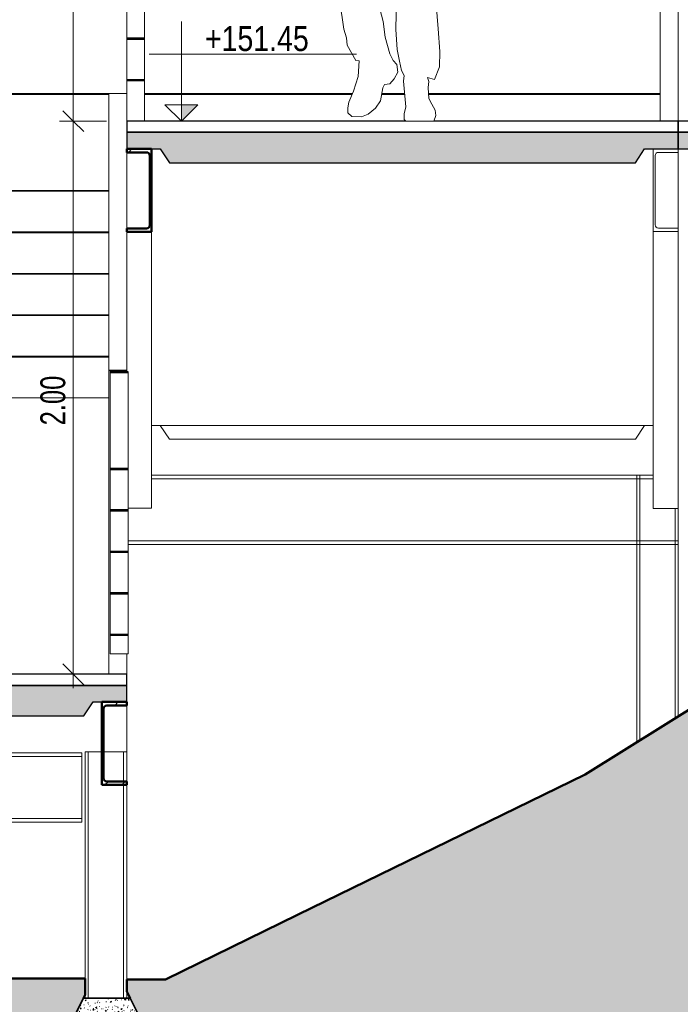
# Model space of a CAD drawing. Header units: millimetres. Extents: x -889843 to -836150, y 145549 to 161232.
# Tile 5 of 24: x -862408 to -860018, y 148257 to 151817. Entities that reach past the tile are written whole.
import ezdxf

# ---------------------------------------------------------------- set-up
doc = ezdxf.new("R2010")
doc.units = ezdxf.units.MM
doc.header["$XCLIPFRAME"] = 2
doc.linetypes.add('Tracejada', pattern=[6.35, 3.175, -3.175])
for name, color, linetype, lineweight in [('A-ANNO-DIMS', 211, 'Continuous', 5), ('A-ANNO-DIMS-50', 211, 'Continuous', 5), ('A-DETL', 90, 'Continuous', 5), ('A-DETL-GENF', 92, 'Continuous', 5), ('A-FLOR', 192, 'Continuous', 5), ('A-GENM', 13, 'Continuous', 15), ('Balaústres', 7, 'Continuous', 5), ('Corrimão', 7, 'Continuous', 5), ('G-ANNO-DIMS', 111, 'Continuous', 5), ('G-ANNO-REFR', 1, 'Tracejada', 5), ('Guarda-corpos', 7, 'Continuous', 5), ('S-BEAM', 12, 'Continuous', 15), ('S-COLS', 52, 'Continuous', 15)]:
    doc.layers.add(name, color=color, linetype=linetype, lineweight=lineweight)
doc.styles.add('Swis721 Cn BT', font='swissc.ttf', dxfattribs={"height": 90})
doc.styles.add('Swis721 LtCn BT_2', font='swisscl.ttf', dxfattribs={"height": 90})
doc.dimstyles.new('Linear_wCenter_-_3mm_Arial', dxfattribs={"dimscale": 304.8, "dimtxt": 91.676869, "dimasz": 0.246063, "dimexe": 0.164042, "dimexo": 0.0625, "dimgap": 0, "dimtad": 1, "dimlfac": 0.001, "dimrnd": 0.01, "dimzin": 0, "dimdsep": 46, "dimtxsty": 'Swis721 LtCn BT_2', "dimblk1": 'OBLIQUE', "dimblk2": 'OBLIQUE', "dimsah": 1, "dimcen": 0.09, "dimdle": 0.164042, "dimazin": 0, "dimtfac": 1, "dimtdec": 4, "dimtix": 1, "dimtmove": 0, "dimatfit": 3, "dimfxl": 0.393701, "dimfxlon": 1, "dimtvp": 1, "dimtolj": 1, "dimtzin": 0, "dimarcsym": 2})
picture_1 = doc.add_image_def('image1.png', size_in_pixel=(1000, 904))
picture_2 = doc.add_image_def('image2.png', size_in_pixel=(1500, 1617))
picture_3 = doc.add_image_def('image3.png', size_in_pixel=(1556, 1639))
pattern_1 = [(50, (-853106.026, 150500), (45.54636, -3.98493), [4.763, -52.388]), (355, (-853106.026, 150500), (-8.81056, 47.76465), [3.81, -41.91]), (100.451, (-853102.23, 150499.67), (36.73616, 43.77902), [4.048, -44.523]), (46.184, (-853106.026, 150512.7), (67.76954, -10.5103), [7.144, -78.581]), (96.636, (-853100.38, 150511.824), (59.35035, 61.85702), [6.071, -66.784]), (351.184, (-853106.026, 150512.7), (59.35144, 61.8565), [5.715, -62.865]), (21, (-853099.676, 150509.525), (37.90381, -25.56661), [4.762, -52.387]), (326, (-853099.676, 150509.525), (15.45087, 46.04735), [3.81, -41.91]), (71.451, (-853096.517, 150507.394), (53.35466, 20.47995), [4.048, -44.523]), (37.5, (-853106.026, 150500), (0.772385, 21.138372), [1.676, -39.726, 1.676, -40.869, -42.069]), (37.5, (-853106.026, 150500), (0.772385, 21.138372), [-83.947, 1.676, -40.392]), (7.5, (-853106.026, 150500), (16.704925, 25.04469), [1.676, -22.581, 1.676, -38.773, -16.034]), (7.5, (-853106.026, 150500), (16.704925, 25.04469), [-64.707, 1.676, -14.357]), (327.5, (-853120.186, 150500), (33.89791, -1.432708), [1.676, -14.199, 1.676, -47.854, -65.722]), (327.5, (-853120.186, 150500), (33.89791, -1.432708), [-65.405, 1.676, -64.046]), (317.5, (-853126.536, 150500), (37.03242, 6.35617), [1.676, -18.961, 1.676, -31.217, -46.673]), (317.5, (-853126.536, 150500), (37.03242, 6.35617), [-53.531, 1.676, -44.996])]
pattern_2 = [(45, (-853106.03, 150500), (-125.7236, 125.7236), []), (45, (-853106.03, 150690.5), (-125.7236, 125.7236), [])]

# ---------------------------------------------------------------- blocks, each defined once
blk = doc.blocks.new('Guarda-corpo - 25mm-4287818-TRECHO 1 - CORTE RAMPA')
at = {"layer": 'Balaústres', "color": 9}
blk.add_line((-860025.6, 151324.7), (-860025.6, 151324.5), dxfattribs=at)
blk = doc.blocks.new('Guarda-corpo - 25mm-V15-TRECHO 1 - CORTE RAMPA')
at = {"layer": 'Balaústres', "color": 9}
for p, q in [((-862989.6, 150450), (-862989.6, 151547)), ((-862986.6, 151547), (-862989.6, 151547)), ((-862986.6, 150450), (-862986.6, 151547))]:
    blk.add_line(p, q, dxfattribs=at)
blk = doc.blocks.new('Guarda-corpo - 25mm-V16-TRECHO 1 - CORTE RAMPA')
at = {"layer": 'Balaústres', "color": 9}
for p, q in [((-860090.6, 151450.1), (-860090.6, 152547.1)), ((-860025.6, 152547.1), (-860090.6, 152547.1)), ((-860025.6, 151450.1), (-860025.6, 152547.1)), ((-860090.6, 151450.1), (-860025.6, 151450.1))]:
    blk.add_line(p, q, dxfattribs=at)
blk = doc.blocks.new('Guarda-corpo - Guarda-corpo-2976238-TRECHO 1 - CORTE RAMPA')
at = {"layer": 'Corrimão', "color": 9}
for p, q in [((-860090.6, 152550), (-860090.6, 152547.1)), ((-860025.6, 152550), (-860090.6, 152550)), ((-860025.6, 152547.1), (-860025.6, 152550)), ((-863955.6, 151550), (-864020.6, 151550)), ((-863955.6, 151550), (-862085.6, 151550)), ((-862085.6, 151547), (-863955.6, 151547)), ((-861955.6, 151550), (-861203.9, 151550)), ((-861205.1, 151547), (-861955.6, 151547)), ((-861014.9, 151547), (-861098.5, 151547)), ((-861097.9, 151550), (-861015.1, 151550)), ((-860928.4, 151550), (-860090.6, 151550)), ((-860090.6, 151547), (-860928.2, 151547)), ((-863955.6, 151200), (-862085.6, 151200)), ((-862085.6, 151197), (-863955.6, 151197)), ((-863955.6, 151050), (-862085.6, 151050)), ((-862085.6, 151047), (-863955.6, 151047)), ((-863955.6, 150900), (-862085.6, 150900)), ((-862085.6, 150897), (-863955.6, 150897)), ((-863955.6, 150750), (-862085.6, 150750)), ((-862085.6, 150747), (-863955.6, 150747)), ((-863955.6, 150600), (-862085.6, 150600)), ((-862085.6, 150597), (-863955.6, 150597))]:
    blk.add_line(p, q, dxfattribs=at)
for name, p in [('Guarda-corpo - 25mm-V16-TRECHO 1 - CORTE RAMPA', (0, 0)), ('Guarda-corpo - 25mm-V15-TRECHO 1 - CORTE RAMPA', (0, 0)), ('Guarda-corpo - 25mm-4287818-TRECHO 1 - CORTE RAMPA', (0, 0)), ('Guarda-corpo - 25mm-4287818-TRECHO 1 - CORTE RAMPA', (0, -79.5)), ('Guarda-corpo - 25mm-4287818-TRECHO 1 - CORTE RAMPA', (0, -159)), ('Guarda-corpo - 25mm-4287818-TRECHO 1 - CORTE RAMPA', (0, -238.5)), ('Guarda-corpo - 25mm-4287818-TRECHO 1 - CORTE RAMPA', (0, -318)), ('Guarda-corpo - 25mm-4287818-TRECHO 1 - CORTE RAMPA', (0, -397.5)), ('Guarda-corpo - 25mm-4287818-TRECHO 1 - CORTE RAMPA', (0, -477)), ('Guarda-corpo - 25mm-4287818-TRECHO 1 - CORTE RAMPA', (0, -556.5)), ('Guarda-corpo - 25mm-4287818-TRECHO 1 - CORTE RAMPA', (0, -636.1)), ('Guarda-corpo - 25mm-4287818-TRECHO 1 - CORTE RAMPA', (0, -715.6)), ('Guarda-corpo - 25mm-4287818-TRECHO 1 - CORTE RAMPA', (0, -795.1))]:
    blk.add_blockref(name, p)
blk = doc.blocks.new('Guarda-corpo - 25mm-4416001-TRECHO 1 - CORTE RAMPA')
at = {"layer": 'Balaústres'}
for p, q in [((-862080.6, 150194.2), (-862080.6, 150541.2)), ((-862015.6, 150541.2), (-862015.6, 150194.2)), ((-862080.6, 150044.2), (-862080.6, 150191.2)), ((-862015.6, 150191.2), (-862015.6, 150044.2)), ((-862080.6, 149894.2), (-862080.6, 150041.2)), ((-862015.6, 150041.2), (-862015.6, 149894.2)), ((-862080.6, 149744.2), (-862080.6, 149891.2)), ((-862015.6, 149891.2), (-862015.6, 149744.2)), ((-862080.6, 149594.2), (-862080.6, 149741.2)), ((-862015.6, 149741.2), (-862015.6, 149594.2)), ((-862080.6, 149524.5), (-862080.6, 149591.2)), ((-862015.6, 149591.2), (-862015.6, 149524.5)), ((-862015.6, 149524.5), (-862080.6, 149524.5))]:
    blk.add_line(p, q, dxfattribs=at)
blk = doc.blocks.new('Guarda-corpo - Guarda-corpo-3090283-TRECHO 1 - CORTE RAMPA')
at = {"layer": 'Corrimão', "color": 250, "lineweight": 25}
for p, q in [((-862080.6, 150544.2), (-862080.6, 150541.2)), ((-862015.6, 150544.2), (-862080.6, 150544.2)), ((-862080.6, 150541.2), (-862015.6, 150541.2)), ((-862015.6, 150541.2), (-862015.6, 150544.2)), ((-862080.6, 150194.2), (-862080.6, 150191.2)), ((-862015.6, 150194.2), (-862080.6, 150194.2)), ((-862080.6, 150191.2), (-862015.6, 150191.2)), ((-862015.6, 150191.2), (-862015.6, 150194.2)), ((-862080.6, 150044.2), (-862080.6, 150041.2)), ((-862015.6, 150044.2), (-862080.6, 150044.2)), ((-862080.6, 150041.2), (-862015.6, 150041.2)), ((-862015.6, 150041.2), (-862015.6, 150044.2)), ((-862080.6, 149894.2), (-862080.6, 149891.2)), ((-862015.6, 149894.2), (-862080.6, 149894.2)), ((-862080.6, 149891.2), (-862015.6, 149891.2)), ((-862015.6, 149891.2), (-862015.6, 149894.2)), ((-862080.6, 149744.2), (-862080.6, 149741.2)), ((-862015.6, 149744.2), (-862080.6, 149744.2)), ((-862080.6, 149741.2), (-862015.6, 149741.2)), ((-862015.6, 149741.2), (-862015.6, 149744.2)), ((-862080.6, 149594.2), (-862080.6, 149591.2)), ((-862015.6, 149594.2), (-862080.6, 149594.2)), ((-862080.6, 149591.2), (-862015.6, 149591.2)), ((-862015.6, 149591.2), (-862015.6, 149594.2))]:
    blk.add_line(p, q, dxfattribs=at)
blk.add_blockref('Guarda-corpo - 25mm-4416001-TRECHO 1 - CORTE RAMPA', (0, 0))
blk = doc.blocks.new('Guarda-corpo - 25mm-V17-TRECHO 1 - CORTE RAMPA')
at = {"layer": 'Balaústres'}
for p, q in [((-862085.6, 150547.1), (-862085.6, 150546.9)), ((-862085.6, 150546.9), (-862020.6, 150546.9)), ((-862085.6, 149450), (-862085.6, 150546.9)), ((-862020.6, 150546.9), (-862020.6, 150547.1)), ((-862020.6, 150546.9), (-862020.6, 150544.2)), ((-862020.6, 149524.5), (-862020.6, 149450))]:
    blk.add_line(p, q, dxfattribs=at)
blk = doc.blocks.new('Guarda-corpo - Guarda-corpo-3090293-TRECHO 1 - CORTE RAMPA')
at = {"layer": 'Corrimão'}
for p, q in [((-862085.6, 151550), (-862020.6, 151550)), ((-862085.6, 151550), (-862085.6, 150550)), ((-862020.6, 150550), (-862020.6, 150799.5)), ((-862085.6, 150550), (-862085.6, 150547)), ((-862020.6, 150550), (-862085.6, 150550)), ((-862020.6, 150547), (-862020.6, 150550))]:
    blk.add_line(p, q, dxfattribs=at)
blk.add_blockref('Guarda-corpo - 25mm-V17-TRECHO 1 - CORTE RAMPA', (0, 0))
blk = doc.blocks.new('_EST_ PLACA PISO ESTRUTURAL MEIO - _EST_ PLACA PISO ESTRUTURAL MEIO-V18-TRECHO 1 - CORTE RAMPA')
at = {"layer": 'A-GENM'}
for p, q in [((-861930.6, 150350), (-861898.9, 150350)), ((-861898.9, 150350), (-861865.6, 150300)), ((-860180.6, 150300), (-860147.3, 150350)), ((-860147.3, 150350), (-860115.6, 150350)), ((-861865.6, 150300), (-860180.6, 150300))]:
    blk.add_line(p, q, dxfattribs=at)
blk = doc.blocks.new('PFC-Parallel Flange Channel - 90x300-3752209-TRECHO 1 - CORTE RAMPA')
at = {"layer": 'S-BEAM'}
for p in [(-862092.1, 149337.4), (-862020.6, 149170)]:
    blk.add_line(p, (-862020.6, 149337.4), dxfattribs=at)
blk = doc.blocks.new('_EST_ PLACA PISO ESTRUTURAL MEIO - _EST_ PLACA PISO ESTRUTURAL MEIO-V21-TRECHO 1 - CORTE RAMPA')
at = {"layer": 'A-GENM', "lineweight": 5}
h = blk.add_hatch(dxfattribs=at)
h.set_pattern_fill('FP4_27', color=256, style=0, pattern_type=2)
h.set_pattern_definition(pattern_1)
h.paths.add_polyline_path([(-858253.7, 151300), (-858185.6, 151300), (-858152.3, 151350), (-858030.6, 151350), (-858030.6, 151410), (-860025.6, 151410), (-860025.6, 151350), (-859904, 151350), (-859870.6, 151300), (-859197.5, 151300)], flags=0)
at = {"layer": 'A-GENM', "lineweight": 25}
for p, q in [((-858030.6, 151450), (-860025.6, 151450)), ((-860025.6, 151450), (-860025.6, 151410)), ((-858030.6, 151410), (-858030.6, 151450)), ((-860025.6, 151410), (-858030.6, 151410)), ((-858030.6, 151410), (-860025.6, 151410)), ((-860025.6, 151410), (-860025.6, 151350)), ((-858030.6, 151350), (-858030.6, 151410)), ((-860025.6, 151350), (-859904, 151350)), ((-859904, 151350), (-859870.6, 151300)), ((-858185.6, 151300), (-858152.3, 151350)), ((-858152.3, 151350), (-858030.6, 151350)), ((-859870.6, 151300), (-858185.6, 151300))]:
    blk.add_line(p, q, dxfattribs=at)
blk = doc.blocks.new('_EST_ PLACA PISO ESTRUTURAL MEIO - _EST_ PLACA PISO ESTRUTURAL MEIO-V22-TRECHO 1 - CORTE RAMPA')
at = {"layer": 'A-GENM', "lineweight": 5}
h = blk.add_hatch(dxfattribs=at)
h.set_pattern_fill('FP4_27', color=256, style=0, pattern_type=2)
h.set_pattern_definition(pattern_1)
h.paths.add_polyline_path([(-860205.6, 151300), (-860180.6, 151300), (-860147.3, 151350), (-860025.6, 151350), (-860025.6, 151410), (-862020.6, 151410), (-862020.2, 151350), (-861899, 151350), (-861865.6, 151300), (-860248.7, 151300)], flags=0)
at = {"layer": 'A-GENM', "lineweight": 25}
for p, q in [((-861010.7, 151450), (-862020.6, 151450)), ((-862020.6, 151450), (-862020.6, 151410)), ((-860025.6, 151450), (-860909.4, 151450)), ((-860025.6, 151410), (-860025.6, 151450)), ((-862020.6, 151410), (-860025.6, 151410)), ((-862020.6, 151410), (-862020.6, 151350)), ((-860025.6, 151410), (-862020.6, 151410)), ((-860025.6, 151350), (-860025.6, 151410)), ((-862020.6, 151350), (-861899, 151350)), ((-861899, 151350), (-861865.6, 151300)), ((-860180.6, 151300), (-860147.3, 151350)), ((-860147.3, 151350), (-860025.6, 151350)), ((-861865.6, 151300), (-860180.6, 151300))]:
    blk.add_line(p, q, dxfattribs=at)
blk = doc.blocks.new('_EST_ PLACA PISO ESTRUTURAL MEIO - _EST_ PLACA PISO ESTRUTURAL MEIO-V23-TRECHO 1 - CORTE RAMPA')
at = {"layer": 'A-GENM', "lineweight": 5}
h = blk.add_hatch(dxfattribs=at)
h.set_pattern_fill('FP4_27', color=256, style=0, pattern_type=2)
h.set_pattern_definition(pattern_1)
h.paths.add_polyline_path([(-863633.2, 149300), (-862175.6, 149300), (-862142.3, 149350), (-862020.6, 149350), (-862020.6, 149410), (-864015.6, 149410), (-864015.6, 149350), (-863894, 149350), (-863860.6, 149300), (-863792.6, 149300)], flags=0)
at = {"layer": 'A-GENM', "lineweight": 25}
for p, q in [((-862020.6, 149450), (-864015.6, 149450)), ((-864015.6, 149450), (-864015.6, 149410)), ((-862020.6, 149410), (-862020.6, 149450)), ((-864015.6, 149410), (-862020.6, 149410)), ((-862020.6, 149410), (-864015.6, 149410)), ((-864015.6, 149410), (-864015.6, 149350)), ((-862020.6, 149350), (-862020.6, 149410)), ((-864015.6, 149350), (-863894, 149350)), ((-863894, 149350), (-863860.6, 149300)), ((-862175.6, 149300), (-862142.3, 149350)), ((-862142.3, 149350), (-862020.6, 149350)), ((-863860.6, 149300), (-862175.6, 149300))]:
    blk.add_line(p, q, dxfattribs=at)
blk = doc.blocks.new('PFC-Parallel Flange Channel - 90x300-3752182-TRECHO 1 - CORTE RAMPA')
at = {"layer": 'S-BEAM', "lineweight": 5}
h = blk.add_hatch(dxfattribs=at)
h.set_pattern_fill('FP4_28', color=256, style=0, pattern_type=2)
h.set_pattern_definition(pattern_2)
h.paths.add_polyline_path([(-862104.1, 149050), (-862020.6, 149050), (-862020.6, 149062.5), (-862092.1, 149062.5), (-862100.6, 149066), (-862104.1, 149074.5), (-862103.7, 149326.5), (-862099.9, 149334.3), (-862091.6, 149337.5), (-862020.6, 149337.5), (-862020.6, 149350), (-862110.6, 149350), (-862110.6, 149050)], flags=0)
at = {"layer": 'S-BEAM', "lineweight": 50}
for p, q in [((-862020.6, 149350), (-862110.6, 149350)), ((-862110.6, 149350), (-862110.6, 149050)), ((-862092.1, 149337.5), (-862020.6, 149337.5)), ((-862020.6, 149337.5), (-862020.6, 149350)), ((-862104.1, 149074.5), (-862104.1, 149325.5)), ((-862110.6, 149050), (-862020.6, 149050)), ((-862020.6, 149062.5), (-862092.1, 149062.5)), ((-862020.6, 149050), (-862020.6, 149062.5))]:
    blk.add_line(p, q, dxfattribs=at)
for centre, start, end in [((-862092.1, 149325.5), 90, 180), ((-862092.1, 149074.5), 180, 270)]:
    blk.add_arc(centre, 12, start, end, dxfattribs=at)
blk = doc.blocks.new('M_W-Wide Flange - VIGA I 25X15-3752183-TRECHO 1 - CORTE RAMPA')
at = {"layer": 'S-BEAM'}
for p, q in [((-863710.6, 149165.5), (-862183.3, 149165.5)), ((-863710.6, 149152.3), (-862183.3, 149152.3)), ((-862183.3, 149165.5), (-862183.3, 149152.3)), ((-862183.3, 149135.3), (-862183.3, 148945.7)), ((-863710.6, 148928.7), (-862183.3, 148928.7)), ((-863710.6, 148915.5), (-862183.3, 148915.5)), ((-862183.3, 148928.7), (-862183.3, 148915.5))]:
    blk.add_line(p, q, dxfattribs=at)
for centre, start_param, end_param in [((-862183.3, 149135.3), 4.712389, 6.283185), ((-862183.3, 148945.7), 3.141593, 4.712389)]:
    blk.add_ellipse(centre, major_axis=(0, 17), ratio=0.000001, start_param=start_param, end_param=end_param, dxfattribs=at)
blk = doc.blocks.new('M_W-Wide Flange - VIGA I 25X15-3730205-TRECHO 1 - CORTE RAMPA')
at = {"layer": 'S-BEAM', "color": 251}
for p, q in [((-860115.6, 150170), (-861930.6, 150170)), ((-860115.6, 150156.8), (-861930.6, 150156.8)), ((-862015.6, 149933.2), (-860025.6, 149933.2)), ((-860025.6, 149933.2), (-860025.6, 149920)), ((-860025.6, 149920), (-862015.6, 149920))]:
    blk.add_line(p, q, dxfattribs=at)
blk = doc.blocks.new('Guarda-corpo - 25mm-V25-TRECHO 1 - CORTE RAMPA')
at = {"layer": 'Balaústres'}
for p, q in [((-862020.6, 152547), (-862020.6, 152200)), ((-861955.6, 152200), (-861955.6, 152547)), ((-862020.6, 152197), (-862020.6, 152050)), ((-861955.6, 152050), (-861955.6, 152197)), ((-862020.6, 152047), (-862020.6, 151900)), ((-861955.6, 151900), (-861955.6, 152047)), ((-862020.6, 151897), (-862020.6, 151750)), ((-861955.6, 151750), (-861955.6, 151897)), ((-862020.6, 151747), (-862020.6, 151600)), ((-861955.6, 151600), (-861955.6, 151747)), ((-862020.6, 151597), (-862020.6, 151450)), ((-861955.6, 151450), (-861955.6, 151597))]:
    blk.add_line(p, q, dxfattribs=at)
blk = doc.blocks.new('Guarda-corpo - Guarda-corpo-3730731-TRECHO 1 - CORTE RAMPA')
at = {"layer": 'Corrimão', "color": 250, "lineweight": 25}
for p, q in [((-861955.6, 151750), (-862020.6, 151750)), ((-862020.6, 151750), (-862020.6, 151747)), ((-861955.6, 151747), (-861955.6, 151750)), ((-862020.6, 151747), (-861955.6, 151747)), ((-861955.6, 151600), (-862020.6, 151600)), ((-862020.6, 151600), (-862020.6, 151597)), ((-862020.6, 151597), (-861955.6, 151597)), ((-861955.6, 151597), (-861955.6, 151600))]:
    blk.add_line(p, q, dxfattribs=at)
blk.add_blockref('Guarda-corpo - 25mm-V25-TRECHO 1 - CORTE RAMPA', (0, 0))
blk = doc.blocks.new('_HUM_ FIGURAS HUMANAS - mann09-3635057-TRECHO 1 - CORTE RAMPA')
at = {"layer": 'A-DETL-GENF'}
for p, q in [((-861095.3, 153256.1), (-861124.6, 153232.9)), ((-861067.9, 153270.2), (-861095.3, 153256.1)), ((-861032, 153274), (-861067.9, 153270.2)), ((-860999, 153265.5), (-861032, 153274)), ((-860978.2, 153251.4), (-860999, 153265.5)), ((-860961, 153231.1), (-860978.2, 153251.4)), ((-861124.6, 153232.9), (-861135.1, 153203.5)), ((-860956.9, 153210.7), (-860961, 153231.1)), ((-860957.5, 153187.4), (-860956.9, 153210.7)), ((-861135.1, 153203.5), (-861134.7, 153170.5)), ((-860957.4, 153174.2), (-860957.5, 153187.4)), ((-860945.9, 153165.4), (-860957.4, 153174.2)), ((-861134.7, 153170.5), (-861127.3, 153147.1)), ((-861127.3, 153147.1), (-861130.4, 153143.8)), ((-861130.4, 153143.8), (-861129.3, 153126)), ((-860958.4, 153139.1), (-860953.1, 153142.4)), ((-860953.4, 153116.4), (-860958.4, 153139.1)), ((-860953.1, 153142.4), (-860946.3, 153150.2)), ((-860946.3, 153150.2), (-860943.8, 153158.2)), ((-860943.8, 153158.2), (-860945.9, 153165.4)), ((-861129.3, 153126), (-861114.4, 153101.1)), ((-860957.1, 153088.2), (-860953.4, 153116.4)), ((-861114.4, 153101.1), (-861105.7, 153093.8)), ((-861105.7, 153093.8), (-861101, 153081.4)), ((-861101, 153081.4), (-861100.1, 153063.5)), ((-860965.7, 153061.8), (-860957.1, 153088.2)), ((-861102.4, 153043.8), (-861120.9, 153028.3)), ((-861100.9, 153045.1), (-861102.4, 153043.8)), ((-861099.6, 153062.2), (-861100.9, 153045.1)), ((-861100.1, 153063.5), (-861099.6, 153062.2)), ((-860971.8, 153051.6), (-860965.7, 153061.8)), ((-860965.7, 153053.1), (-860971.8, 153039.6)), ((-860971.8, 153039.6), (-860971.8, 153051.6)), ((-860957.4, 153020.8), (-860965.7, 153053.1)), ((-861213.1, 153008.7), (-861226.7, 152980.6)), ((-861194.2, 153013.8), (-861213.1, 153008.7)), ((-861168.8, 153011.3), (-861194.2, 153013.8)), ((-861168.8, 152996.2), (-861168.8, 153011.3)), ((-861147.7, 153003.6), (-861168.8, 152996.2)), ((-861135.5, 153006.9), (-861147.7, 153003.6)), ((-861134.6, 153018.1), (-861135.5, 153006.9)), ((-861120.9, 153028.3), (-861134.6, 153018.1)), ((-860904.7, 152997.9), (-860957.4, 153020.8)), ((-860856.5, 152982.6), (-860904.7, 152997.9)), ((-861256.6, 152962.3), (-861293.7, 152913.6)), ((-861226.7, 152980.6), (-861256.6, 152962.3)), ((-860806.8, 152951.2), (-860856.5, 152982.6)), ((-860780, 152910.7), (-860806.8, 152951.2)), ((-861293.7, 152913.6), (-861330.9, 152826.1)), ((-860712.7, 152779.3), (-860780, 152910.7)), ((-861330.9, 152826.1), (-861361, 152783.6)), ((-861361, 152783.6), (-861388.4, 152727.1)), ((-860682.7, 152733.9), (-860712.7, 152779.3)), ((-861388.4, 152727.1), (-861361.8, 152705)), ((-860852.1, 152662.4), (-860856.8, 152714.3)), ((-860856.8, 152714.3), (-860839, 152693.4)), ((-860741.3, 152708.7), (-860682.7, 152733.9)), ((-861361.8, 152705), (-861373.6, 152629.8)), ((-861252.7, 152665), (-861244.2, 152693.4)), ((-861244.2, 152693.4), (-861233.6, 152707.5)), ((-861233.6, 152707.5), (-861233, 152665.6)), ((-860839, 152693.4), (-860827.3, 152660.9)), ((-860737.1, 152663.1), (-860741.3, 152708.7)), ((-861276.4, 152615.4), (-861264.5, 152640.2)), ((-861264.5, 152640.2), (-861252.7, 152665)), ((-861233, 152665.6), (-861246, 152613.3)), ((-860847.1, 152637.7), (-860852.1, 152662.4)), ((-860827.3, 152660.9), (-860812.6, 152628.8)), ((-860728.5, 152610.9), (-860737.1, 152663.1)), ((-861373.6, 152629.8), (-861382.8, 152525.7)), ((-861284.4, 152563.4), (-861276.4, 152615.4)), ((-861246, 152613.3), (-861253.2, 152534.8)), ((-860831.1, 152623), (-860847.1, 152637.7)), ((-860819.7, 152602.9), (-860831.1, 152623)), ((-860818.5, 152575.7), (-860819.7, 152602.9)), ((-860812.6, 152628.8), (-860810.4, 152595.5)), ((-860725.2, 152557), (-860728.5, 152610.9)), ((-860823.9, 152555.2), (-860818.5, 152575.7)), ((-860810.4, 152595.5), (-860802.7, 152552.4)), ((-861310.9, 152507.9), (-861284.4, 152563.4)), ((-861253.2, 152534.8), (-861243.4, 152512.5)), ((-860820.9, 152548.9), (-860823.9, 152555.2)), ((-860822, 152522.7), (-860820.9, 152548.9)), ((-860802.7, 152552.4), (-860796, 152524.5)), ((-860735.1, 152472.9), (-860726.3, 152541.3)), ((-860726.3, 152541.3), (-860725.2, 152557)), ((-861382.8, 152525.7), (-861384.4, 152482.4)), ((-861335.6, 152461.5), (-861310.9, 152507.9)), ((-861243.4, 152512.5), (-861228.4, 152501.6)), ((-861228.4, 152501.6), (-861236.4, 152453.4)), ((-860824.3, 152499.8), (-860822, 152522.7)), ((-860814.7, 152477.3), (-860824.3, 152499.8)), ((-860796, 152524.5), (-860789.3, 152496.7)), ((-860789.3, 152496.7), (-860786.8, 152475.6)), ((-861384.4, 152482.4), (-861390.5, 152455.3)), ((-861338.8, 152452.4), (-861335.6, 152461.5)), ((-860810.8, 152460.8), (-860814.7, 152477.3)), ((-860810.4, 152453.5), (-860810.8, 152460.8)), ((-860789.1, 152475.3), (-860791.8, 152450.6)), ((-860786.8, 152475.6), (-860789.1, 152475.3)), ((-860729.3, 152472.4), (-860735.1, 152472.9)), ((-860722.3, 152466.5), (-860729.3, 152472.4)), ((-860718.6, 152456.2), (-860722.3, 152466.5)), ((-861390.5, 152455.3), (-861389.2, 152443.2)), ((-861389.2, 152443.2), (-861385.8, 152430.1)), ((-861385.8, 152430.1), (-861387, 152365.3)), ((-861333.3, 152442.1), (-861338.8, 152452.4)), ((-861317.9, 152417.5), (-861333.3, 152442.1)), ((-861236.4, 152453.4), (-861249.8, 152414.7)), ((-860808.8, 152420.1), (-860810.4, 152453.5)), ((-860791.8, 152450.6), (-860808.8, 152420.1)), ((-860735.1, 152430.6), (-860735.1, 152435.5)), ((-860735.1, 152435.5), (-860725.6, 152435.5)), ((-860734.4, 152417.3), (-860735.1, 152430.6)), ((-860725.6, 152435.5), (-860719, 152444.3)), ((-860719, 152444.3), (-860718.6, 152456.2)), ((-861311.8, 152401.7), (-861317.9, 152417.5)), ((-861304.3, 152373.3), (-861311.8, 152401.7)), ((-861249.8, 152414.7), (-861245.1, 152375.2)), ((-860849.8, 152282.4), (-860823.4, 152393.4)), ((-860823.4, 152393.4), (-860818.9, 152397.3)), ((-860818.9, 152397.3), (-860819.9, 152363.9)), ((-860732, 152367.7), (-860734.4, 152417.3)), ((-861387, 152365.3), (-861383.3, 152356.2)), ((-861383.3, 152356.2), (-861372.1, 152342.3)), ((-861344.1, 152377.7), (-861337.4, 152380.8)), ((-861342.5, 152359.2), (-861344.1, 152377.7)), ((-861328.6, 152336.6), (-861342.5, 152359.2)), ((-861337.4, 152380.8), (-861329.3, 152379.1)), ((-861329.3, 152379.1), (-861318.8, 152357.2)), ((-861318.8, 152357.2), (-861308.1, 152345.7)), ((-861296.6, 152354.5), (-861304.3, 152373.3)), ((-861298.9, 152346), (-861296.6, 152354.5)), ((-861245.1, 152375.2), (-861262.2, 152323.9)), ((-860819.9, 152363.9), (-860821.3, 152338.1)), ((-860814.4, 152337.3), (-860803.9, 152366.5)), ((-860803.9, 152366.5), (-860797, 152380.7)), ((-860792.5, 152356), (-860802.2, 152326.7)), ((-860797, 152380.7), (-860790.9, 152375)), ((-860790.9, 152375), (-860792.5, 152356)), ((-860736.4, 152336.9), (-860732, 152367.7)), ((-861372.1, 152342.3), (-861356.6, 152317.4)), ((-861308.7, 152321.8), (-861328.6, 152336.6)), ((-861297.6, 152319.4), (-861308.7, 152321.8)), ((-861308.1, 152345.7), (-861298.9, 152346)), ((-861293.2, 152313), (-861297.6, 152319.4)), ((-861269.1, 152319.9), (-861278.2, 152260.9)), ((-861262.2, 152323.9), (-861269.1, 152319.9)), ((-860821.3, 152338.1), (-860814.4, 152337.3)), ((-860802.2, 152326.7), (-860809.5, 152310.1)), ((-860765.3, 152314.6), (-860751.9, 152319.4)), ((-860751.9, 152319.4), (-860736.4, 152336.9)), ((-861356.6, 152317.4), (-861337.4, 152316)), ((-861337.4, 152316), (-861326.6, 152307.9)), ((-861326.6, 152307.9), (-861314.8, 152309)), ((-861314.8, 152309), (-861296.6, 152306.6)), ((-861296.6, 152306.6), (-861293.2, 152313)), ((-860882.6, 152077.5), (-860849.8, 152282.4)), ((-860809.5, 152310.1), (-860808.3, 152301.6)), ((-860808.3, 152301.6), (-860793.3, 152309.7)), ((-860793.3, 152309.7), (-860781.1, 152308.9)), ((-860781.1, 152308.9), (-860765.3, 152314.6)), ((-861278.2, 152260.9), (-861281.8, 152098.5)), ((-861081.1, 152123.6), (-861078.8, 152140.7)), ((-861078.8, 152140.7), (-861069.5, 152156.5)), ((-861069.5, 152156.5), (-861059.4, 152099.1)), ((-861075.9, 152053), (-861081.1, 152123.6)), ((-861281.8, 152098.5), (-861276, 152040.4)), ((-861059.4, 152099.1), (-861048.6, 152001.3)), ((-860897.4, 151986), (-860882.6, 152077.5)), ((-861276, 152040.4), (-861283, 152003.5)), ((-861090.6, 152021.6), (-861075.9, 152053)), ((-861283, 152003.5), (-861283.4, 151983.2)), ((-861107.6, 151968.1), (-861090.6, 152021.6)), ((-861048.6, 152001.3), (-861046.1, 151960.6)), ((-861283.4, 151983.2), (-861259.1, 151948.2)), ((-861108.7, 151892.9), (-861107.6, 151968.1)), ((-860886.3, 151962.8), (-860897.4, 151986)), ((-860886.7, 151909.5), (-860886.3, 151962.8)), ((-861259.1, 151948.2), (-861262.8, 151924.7)), ((-861046.1, 151960.6), (-861036.2, 151932.5)), ((-861036.2, 151932.5), (-861044.3, 151897.1)), ((-861262.8, 151924.7), (-861254.7, 151902.1)), ((-861254.7, 151902.1), (-861242, 151833.2)), ((-861105.2, 151856.2), (-861108.7, 151892.9)), ((-861044.3, 151897.1), (-861047, 151782)), ((-860901.1, 151873.9), (-860886.7, 151909.5)), ((-861093, 151810.7), (-861105.2, 151856.2)), ((-860894, 151784.7), (-860901.1, 151873.9)), ((-861242, 151833.2), (-861235.1, 151783.5)), ((-861085.3, 151753.7), (-861093, 151810.7)), ((-860887.4, 151701.7), (-860894, 151784.7)), ((-861235.1, 151783.5), (-861224.9, 151751.5)), ((-861224.9, 151751.5), (-861222.7, 151724.6)), ((-861069.1, 151694.1), (-861085.3, 151753.7)), ((-861047, 151782), (-861041.6, 151709.4)), ((-861222.7, 151724.6), (-861192.2, 151670.1)), ((-861056.5, 151669.2), (-861069.1, 151694.1)), ((-861041.6, 151709.4), (-861033.6, 151667.2)), ((-860889.6, 151646.7), (-860887.4, 151701.7)), ((-861192.2, 151670.1), (-861179.8, 151667.9)), ((-861179.8, 151667.9), (-861183.8, 151612)), ((-861043.2, 151655.1), (-861056.5, 151669.2)), ((-861040, 151627.2), (-861043.2, 151655.1)), ((-861033.6, 151667.2), (-861026.2, 151633.5)), ((-860907.2, 151601.2), (-860889.6, 151646.7)), ((-861183.8, 151612), (-861200.3, 151558.7)), ((-861053.1, 151603.1), (-861040, 151627.2)), ((-861026.2, 151633.5), (-861017.4, 151615.1)), ((-861017.4, 151615.1), (-861018.9, 151594.6)), ((-860927.2, 151593.4), (-860932.6, 151608.7)), ((-860932.6, 151608.7), (-860907.2, 151601.2)), ((-861103, 151524), (-861093.9, 151570.3)), ((-861093.9, 151570.3), (-861087.8, 151582.9)), ((-861087.8, 151582.9), (-861068.7, 151584.9)), ((-861068.7, 151584.9), (-861053.1, 151603.1)), ((-861018.9, 151594.6), (-861014.5, 151542.3)), ((-860929.8, 151571.5), (-860927.2, 151593.4)), ((-860927.3, 151532), (-860929.8, 151571.5)), ((-861200.3, 151558.7), (-861216.6, 151518.8)), ((-861014.5, 151542.3), (-861010.6, 151501.7)), ((-861216.6, 151518.8), (-861220.4, 151498.1)), ((-861120.4, 151497.4), (-861103, 151524)), ((-861010.6, 151501.7), (-861016.6, 151476.8)), ((-860916.3, 151511.9), (-860927.3, 151532)), ((-860904.4, 151490), (-860916.3, 151511.9)), ((-861220.4, 151498.1), (-861220.4, 151479.8)), ((-861220.4, 151479.8), (-861206.5, 151466.6)), ((-861206.5, 151466.6), (-861170.7, 151466)), ((-861170.7, 151466), (-861146.8, 151475.4)), ((-861146.8, 151475.4), (-861120.4, 151497.4)), ((-861016.6, 151476.8), (-861016.5, 151456.4)), ((-860909.4, 151450), (-860902.4, 151471.3)), ((-860902.4, 151471.3), (-860904.4, 151490)), ((-861016.5, 151456.4), (-861010.7, 151450)), ((-861010.7, 151450), (-860909.4, 151450))]:
    blk.add_line(p, q, dxfattribs=at)
blk = doc.blocks.new('DIMBLOCK21-TRECHO 1 - CORTE RAMPA')
at = {"layer": 'A-ANNO-DIMS-50'}
for p, q in [((-862213.7, 151500), (-862213.7, 149400)), ((-862093.7, 151450), (-862263.7, 151450)), ((-862213.7, 151450), (-862093.7, 151450)), ((-862093.7, 149450), (-862263.7, 149450)), ((-862213.7, 149450), (-862093.7, 149450))]:
    blk.add_line(p, q, dxfattribs=at)
at = {"layer": 'A-ANNO-DIMS-50', "lineweight": 15}
for p, q in [((-862213.7, 151450), (-862251.2, 151487.5)), ((-862213.7, 151450), (-862176.2, 151412.5)), ((-862213.7, 149450), (-862251.2, 149487.5)), ((-862213.7, 149450), (-862176.2, 149412.5))]:
    blk.add_line(p, q, dxfattribs=at)
at = {"layer": 'A-ANNO-DIMS-50', "color": 0, "insert": (-862332.8, 150350.3), "char_height": 90, "width": 239.233, "attachment_point": 1, "rotation": 90, "line_spacing_factor": 0.970126, "style": 'Swis721 LtCn BT_2'}
blk.add_mtext('2.00', dxfattribs=at)
blk = doc.blocks.new('_Oblique')
at = {"color": 0, "linetype": 'ByBlock', "lineweight": -2}
blk.add_line((-0.5, -0.5), (0.5, 0.5), dxfattribs=at)
blk = doc.blocks.new('DIMBLOCK22-TRECHO 1 - CORTE RAMPA')
at = {"layer": 'A-ANNO-DIMS-50', "lineweight": 15}
for p, q in [((-862213.7, 152550), (-862251.2, 152587.5)), ((-862213.7, 152550), (-862176.2, 152512.5)), ((-862213.7, 151450), (-862251.2, 151487.5)), ((-862213.7, 151450), (-862176.2, 151412.5))]:
    blk.add_line(p, q, dxfattribs=at)
at = {"layer": 'A-ANNO-DIMS-50'}
for p, q in [((-862213.7, 151400), (-862213.7, 152600)), ((-862093.7, 152550), (-862263.7, 152550)), ((-862213.7, 152550), (-862093.7, 152550)), ((-862093.7, 151450), (-862263.7, 151450)), ((-862213.7, 151450), (-862093.7, 151450))]:
    blk.add_line(p, q, dxfattribs=at)
at = {"layer": 'A-ANNO-DIMS-50', "color": 0, "insert": (-862332.8, 151900.3), "char_height": 90, "width": 239.233, "attachment_point": 1, "rotation": 90, "line_spacing_factor": 0.970126, "style": 'Swis721 LtCn BT_2'}
blk.add_mtext('1.10', dxfattribs=at)
blk = doc.blocks.new('Elevações de ponto - CORTE-427733-TRECHO 1 - CORTE RAMPA')
at = {"layer": 'G-ANNO-DIMS'}
blk.add_hatch(color=256, dxfattribs=at).paths.add_polyline_path([(-864858.5, 148390.1), (-864918.3, 148450), (-864918.3, 148390.1)], flags=0)
for p, q in [((-864918.3, 148450), (-864978.2, 148390.1)), ((-864978.2, 148390.1), (-864918.3, 148450)), ((-864918.3, 148089), (-864918.3, 148450)), ((-864918.3, 148450), (-864918.3, 148390.1)), ((-864918.3, 148390.1), (-864918.3, 148450)), ((-864918.3, 148450), (-864858.5, 148390.1)), ((-864978.2, 148390.1), (-864918.3, 148390.1)), ((-864918.3, 148390.1), (-864978.2, 148390.1)), ((-864858.5, 148390.1), (-864918.3, 148390.1)), ((-865034.5, 148207.5), (-864284.5, 148207.5))]:
    blk.add_line(p, q, dxfattribs=at)

msp = doc.modelspace()

# ---------------------------------------------------------------- hatches: boundary and pattern name
at = {"layer": 'A-DETL-GENF'}
h = msp.add_hatch(dxfattribs=at)
h.set_pattern_fill('FP4_31', color=252, style=0, pattern_type=2)
h.set_pattern_definition([(315, (-853106.03, 150500), (224.5064, 0), [158.75, -158.75]), (315, (-853063.93, 150542.1), (224.5064, 0), [158.75, -158.75]), (315, (-853021.82, 150584.2), (224.5064, 0), [158.75, -158.75]), (45, (-852993.76, 150584.2), (0, 224.5064), [158.75, -158.75]), (45, (-852951.66, 150542.1), (0, 224.5064), [158.75, -158.75]), (45, (-852909.56, 150500), (0, 224.5064), [158.75, -158.75])])
h.paths.add_polyline_path([(-866061.21, 145552.178), (-863831.723, 145552.178), (-863831.723, 146450), (-862232.946, 146450), (-852759.258, 150517.654), (-838739.951, 150517.654), (-838739.951, 151480), (-838972.314, 151480), (-838972.314, 152000), (-840115.222, 152000), (-840115.222, 151730), (-841314.498, 151784.162), (-842514.256, 151826.293), (-843714.377, 151856.39), (-844914.739, 151874.449), (-846115.222, 151880.469), (-847315.705, 151874.449), (-848516.067, 151856.39), (-849716.188, 151826.293), (-850915.946, 151784.162), (-852115.222, 151730), (-852115.642, 152000), (-853830.637, 152000), (-853830.523, 151824.776), (-853562.255, 151298.27), (-853562.255, 151085), (-854362.255, 151085), (-854362.255, 151272.294), (-854079.721, 151826.799), (-854079.721, 151854.244), (-854981.912, 151854.19), (-855960.627, 151266.119), (-855960.627, 151180), (-856103.952, 151180), (-856426.106, 150986.431), (-857071.706, 150709.234), (-858193.443, 150162.126), (-859919.759, 149364.092), (-860362.176, 149087.639), (-861880.704, 148347.003), (-862020.625, 148347.003), (-862020.625, 148303.216), (-861826.802, 147922.817), (-861826.802, 147778.715), (-862367.342, 147778.715), (-862367.342, 147905.266), (-862170.625, 148291.345), (-862170.625, 148350), (-863710.614, 148350), (-863710.614, 147990), (-863960.614, 147990), (-863960.614, 148350), (-866061.21, 148350), (-866061.21, 146752.523)], flags=0)
h = msp.add_hatch(dxfattribs=at)
h.set_pattern_fill('FP4_24', style=0, pattern_type=2)
h.set_pattern_definition([(50, (-853106.026, 150500), (45.54636, -3.98493), [4.762, -52.387]), (355, (-853106.026, 150500), (-8.81056, 47.76465), [3.81, -41.91]), (100.451, (-853102.23, 150499.67), (36.73616, 43.77902), [4.048, -44.523]), (46.184, (-853106.026, 150512.7), (67.76954, -10.5103), [7.144, -78.581]), (96.636, (-853100.38, 150511.824), (59.35035, 61.85702), [6.071, -66.784]), (351.184, (-853106.026, 150512.7), (59.35144, 61.8565), [5.715, -62.865]), (21, (-853099.676, 150509.525), (37.90381, -25.56661), [4.763, -52.388]), (326, (-853099.676, 150509.525), (15.45087, 46.04735), [3.81, -41.91]), (71.451, (-853096.517, 150507.394), (53.35466, 20.47995), [4.048, -44.523]), (37.5, (-853106.026, 150500), (0.772385, 21.138372), [1.676, -39.726, 1.676, -40.869, -42.069]), (37.5, (-853106.026, 150500), (0.772385, 21.138372), [-83.947, 1.676, -40.392]), (7.5, (-853106.026, 150500), (16.704925, 25.04469), [1.676, -22.581, 1.676, -38.773, -16.034]), (7.5, (-853106.026, 150500), (16.704925, 25.04469), [-64.706, 1.676, -14.357]), (327.5, (-853120.186, 150500), (33.89791, -1.432708), [1.676, -14.199, 1.676, -47.854, -65.722]), (327.5, (-853120.186, 150500), (33.89791, -1.432708), [-65.405, 1.676, -64.046]), (317.5, (-853126.536, 150500), (37.03242, 6.35617), [1.676, -18.961, 1.676, -31.217, -46.672]), (317.5, (-853126.536, 150500), (37.03242, 6.35617), [-53.53, 1.676, -44.996])])
h.paths.add_polyline_path([(-861826.802, 147778.715), (-861826.802, 147922.817), (-862008.141, 148278.715), (-862177.06, 148278.715), (-862367.342, 147905.266), (-862367.342, 147778.715), (-862020.625, 147778.715)], flags=0)
at = {"layer": 'S-BEAM', "lineweight": 5}
h = msp.add_hatch(dxfattribs=at)
h.set_pattern_fill('FP4_28', color=256, style=0, pattern_type=2)
h.set_pattern_definition(pattern_2)
h.paths.add_polyline_path([(-861938.099, 151050), (-861930.626, 151050), (-861930.626, 151350), (-862020.625, 151350), (-862020.234, 151337.5), (-861949.116, 151337.496), (-861940.631, 151333.963), (-861937.126, 151325.271), (-861937.125, 151074.5), (-861940.64, 151066.015), (-861949.125, 151062.499), (-862020.625, 151062.5), (-862020.234, 151050), (-861940.631, 151050)], flags=0)

# ---------------------------------------------------------------- linework, layer by layer
at = {"layer": 'A-DETL', "lineweight": 50}
for p, q in [((-859919.759, 149364.092), (-860362.176, 149087.639)), ((-860362.176, 149087.639), (-861402.185, 148580.393)), ((-861402.185, 148580.393), (-861880.704, 148347.003)), ((-862170.625, 148350), (-863710.614, 148350)), ((-862170.625, 148291.345), (-862170.625, 148350)), ((-861880.704, 148347.003), (-862020.625, 148347.003)), ((-862020.625, 148347.003), (-862020.625, 148303.216)), ((-862020.625, 148303.216), (-862008.141, 148278.715)), ((-862177.06, 148278.715), (-862170.625, 148291.345))]:
    msp.add_line(p, q, dxfattribs=at)
at = {"layer": 'A-DETL', "lineweight": 35}
for p, q in [((-862177.06, 148278.715), (-862367.342, 147905.266)), ((-862008.141, 148278.715), (-862177.06, 148278.715)), ((-861826.802, 147922.817), (-862008.141, 148278.715))]:
    msp.add_line(p, q, dxfattribs=at)
at = {"layer": 'A-FLOR'}
for p, q in [((-863950.626, 150450), (-862085.625, 150450)), ((-860115.619, 150350), (-861930.619, 150350))]:
    msp.add_line(p, q, dxfattribs=at)
at = {"layer": 'S-BEAM', "lineweight": 50}
for p, q in [((-861930.626, 151350), (-862020.626, 151350)), ((-862020.626, 151350), (-862020.626, 151337.5)), ((-862020.626, 151337.5), (-861949.126, 151337.5)), ((-861937.126, 151325.5), (-861937.126, 151074.5)), ((-861930.626, 151050), (-861930.626, 151350)), ((-861949.126, 151062.5), (-862020.626, 151062.5)), ((-862020.626, 151062.5), (-862020.626, 151050)), ((-862020.626, 151050), (-861930.626, 151050))]:
    msp.add_line(p, q, dxfattribs=at)
at = {"layer": 'S-BEAM', "color": 55}
for p, q in [((-862020.622, 151062.5), (-862020.625, 151337.5)), ((-860115.625, 151350), (-860115.625, 151050.944)), ((-860109.125, 151075.367), (-860109.125, 151325.577)), ((-860097.125, 151337.539), (-860025.625, 151337.539)), ((-860025.625, 151337.539), (-860025.625, 151350)), ((-860025.625, 151337.539), (-860025.622, 151063.404)), ((-862020.623, 150799.537), (-862020.625, 151050)), ((-861930.616, 150050.944), (-861930.625, 151050)), ((-860115.625, 151050.944), (-860025.625, 151050.944)), ((-860115.625, 151050.944), (-860115.616, 150050)), ((-860025.625, 151063.404), (-860097.125, 151063.404)), ((-860025.625, 151050.944), (-860025.625, 151063.404)), ((-860025.625, 151050.944), (-860025.616, 150050)), ((-861930.616, 150050.944), (-862015.626, 150050.944)), ((-860115.616, 150050), (-860025.616, 150050))]:
    msp.add_line(p, q, dxfattribs=at)
at = {"layer": 'S-BEAM', "lineweight": 50}
for centre, start, end in [((-861949.126, 151325.5), 360, 90), ((-861949.126, 151074.5), 270, 0)]:
    msp.add_arc(centre, 12, start, end, dxfattribs=at)
at = {"layer": 'S-BEAM', "color": 55}
for centre, start_param, end_param in [((-860097.125, 151325.577), 1.57078776, 3.14158409), ((-860097.125, 151075.367), 3.14159265, 4.71238042)]:
    msp.add_ellipse(centre, major_axis=(12, 0), ratio=0.99685422, start_param=start_param, end_param=end_param, dxfattribs=at)
at = {"layer": 'S-COLS', "color": 251}
for p, q in [((-860175.615, 150170), (-860175.615, 149204.215)), ((-860164.615, 150170), (-860175.615, 150170)), ((-860175.615, 150170), (-860175.615, 149204.215)), ((-860115.617, 150170), (-860175.615, 150170)), ((-860164.615, 150170), (-860164.615, 149211.089)), ((-860036.615, 150050), (-860036.615, 149291.072)), ((-860025.615, 150050), (-860025.615, 149297.946)), ((-860025.615, 150050), (-860025.615, 149297.946))]:
    msp.add_line(p, q, dxfattribs=at)
at = {"layer": 'S-COLS'}
for p, q in [((-862170.625, 149170), (-862170.625, 148350)), ((-862159.625, 149170), (-862170.625, 149170)), ((-862170.625, 149170), (-862170.625, 148350)), ((-862110.626, 149170), (-862170.625, 149170)), ((-862159.625, 149170), (-862159.625, 148278.715)), ((-862020.625, 149170), (-862104.126, 149170)), ((-862031.625, 149170), (-862031.625, 149062.5)), ((-862020.625, 149170), (-862031.625, 149170)), ((-862020.625, 149170), (-862020.625, 149062.5)), ((-862020.625, 149170), (-862020.625, 149062.5)), ((-862031.625, 149050), (-862031.625, 148278.715)), ((-862020.625, 149050), (-862020.625, 148347.003)), ((-862020.625, 149050), (-862020.625, 148347.003)), ((-862020.625, 148303.216), (-862020.625, 148278.715)), ((-862020.625, 148303.216), (-862020.625, 148278.715)), ((-862170.625, 148291.345), (-862170.625, 148278.715)), ((-862170.625, 148291.345), (-862170.625, 148278.715))]:
    msp.add_line(p, q, dxfattribs=at)

# ---------------------------------------------------------------- block references
at = {"layer": 'A-DETL-GENF'}
msp.add_blockref('_HUM_ FIGURAS HUMANAS - mann09-3635057-TRECHO 1 - CORTE RAMPA', (0, 0), dxfattribs=at)
at = {"layer": 'A-GENM'}
for name in ['_EST_ PLACA PISO ESTRUTURAL MEIO - _EST_ PLACA PISO ESTRUTURAL MEIO-V22-TRECHO 1 - CORTE RAMPA', '_EST_ PLACA PISO ESTRUTURAL MEIO - _EST_ PLACA PISO ESTRUTURAL MEIO-V21-TRECHO 1 - CORTE RAMPA', '_EST_ PLACA PISO ESTRUTURAL MEIO - _EST_ PLACA PISO ESTRUTURAL MEIO-V18-TRECHO 1 - CORTE RAMPA', '_EST_ PLACA PISO ESTRUTURAL MEIO - _EST_ PLACA PISO ESTRUTURAL MEIO-V23-TRECHO 1 - CORTE RAMPA']:
    msp.add_blockref(name, (0, 0), dxfattribs=at)
at = {"layer": 'G-ANNO-DIMS', "extrusion": (0, 0, -1), "rotation": 180}
msp.add_blockref('Elevações de ponto - CORTE-427733-TRECHO 1 - CORTE RAMPA', (-3095.681, 299900), dxfattribs=at)
at = {"layer": 'Guarda-corpos', "color": 9}
msp.add_blockref('Guarda-corpo - Guarda-corpo-2976238-TRECHO 1 - CORTE RAMPA', (0, 0), dxfattribs=at)
at = {"layer": 'Guarda-corpos'}
for name in ['Guarda-corpo - Guarda-corpo-3730731-TRECHO 1 - CORTE RAMPA', 'Guarda-corpo - Guarda-corpo-3090293-TRECHO 1 - CORTE RAMPA', 'Guarda-corpo - Guarda-corpo-3090283-TRECHO 1 - CORTE RAMPA']:
    msp.add_blockref(name, (0, 0), dxfattribs=at)
at = {"layer": 'S-BEAM', "color": 251}
msp.add_blockref('M_W-Wide Flange - VIGA I 25X15-3730205-TRECHO 1 - CORTE RAMPA', (0, 0), dxfattribs=at)
at = {"layer": 'S-BEAM'}
for name in ['PFC-Parallel Flange Channel - 90x300-3752182-TRECHO 1 - CORTE RAMPA', 'PFC-Parallel Flange Channel - 90x300-3752209-TRECHO 1 - CORTE RAMPA', 'M_W-Wide Flange - VIGA I 25X15-3752183-TRECHO 1 - CORTE RAMPA']:
    msp.add_blockref(name, (0, 0), dxfattribs=at)

# ---------------------------------------------------------------- texts
at = {"layer": 'G-ANNO-DIMS', "insert": (-861737.497, 151793.84), "char_height": 90, "width": 515.6309, "attachment_point": 1, "line_spacing_factor": 0.961347, "style": 'Swis721 Cn BT'}
msp.add_mtext('+151.45', dxfattribs=at)

# ---------------------------------------------------------------- dimensions: what is measured, and where the dimension line sits
at = {"layer": 'A-ANNO-DIMS'}
for base, p2, override, picture, middle in [((-862213.73, 152550), (-862093.73, 152550), {"dimpost": '<>', "dimfxl": 1100}, 'DIMBLOCK22-TRECHO 1 - CORTE RAMPA', (-862259.821, 152000)), ((-862213.73, 149450), (-862093.73, 149450), {"dimpost": '<>', "dimfxl": 2000}, 'DIMBLOCK21-TRECHO 1 - CORTE RAMPA', (-862259.821, 150450))]:
    dim = msp.add_linear_dim(base=base, p1=(-862093.73, 151450), p2=p2, angle=90, dimstyle='Linear_wCenter_-_3mm_Arial', override=override, dxfattribs=at)
    dim.commit()
    dim.dimension.update_dxf_attribs({"geometry": picture, "text_midpoint": middle})

# ---------------------------------------------------------------- pictures from other files: only their frames are drawn
at = {"layer": 'G-ANNO-REFR'}
image = msp.add_image(picture_2, insert=(-861347.419, 148914.673), size_in_units=(3710.145, 4000), dxfattribs=at)
image.set_boundary_path([(-11521.0028, 2975.9483), (-11521.0028, -3362.7608), (9346.5689, -3362.7608), (9346.5689, 2975.9483), (-11521.0028, 2975.9483)])
image.dxf.flags = 15
image = msp.add_image(picture_3, insert=(-853714.834, 151175.537), size_in_units=(6644.068, 7000), dxfattribs=at)
image.set_boundary_path([(-8461.1855, 2955.4723), (-8461.1855, -715.9277), (3626.60897, -715.9277), (3626.60897, 2955.4723), (-8461.1855, 2955.4723)])
image.dxf.flags = 15
image = msp.add_image(picture_1, insert=(-860957.181, 150619.198), size_in_units=(8716.252, 7883.73), dxfattribs=at)
image.set_boundary_path([(-3314.11142, 1484.92112), (-3314.11142, -313.06966), (2607.52495, -313.06966), (2607.52495, 1484.92112), (-3314.11142, 1484.92112)])
image.dxf.flags = 15

doc.saveas('drawing.dxf')
